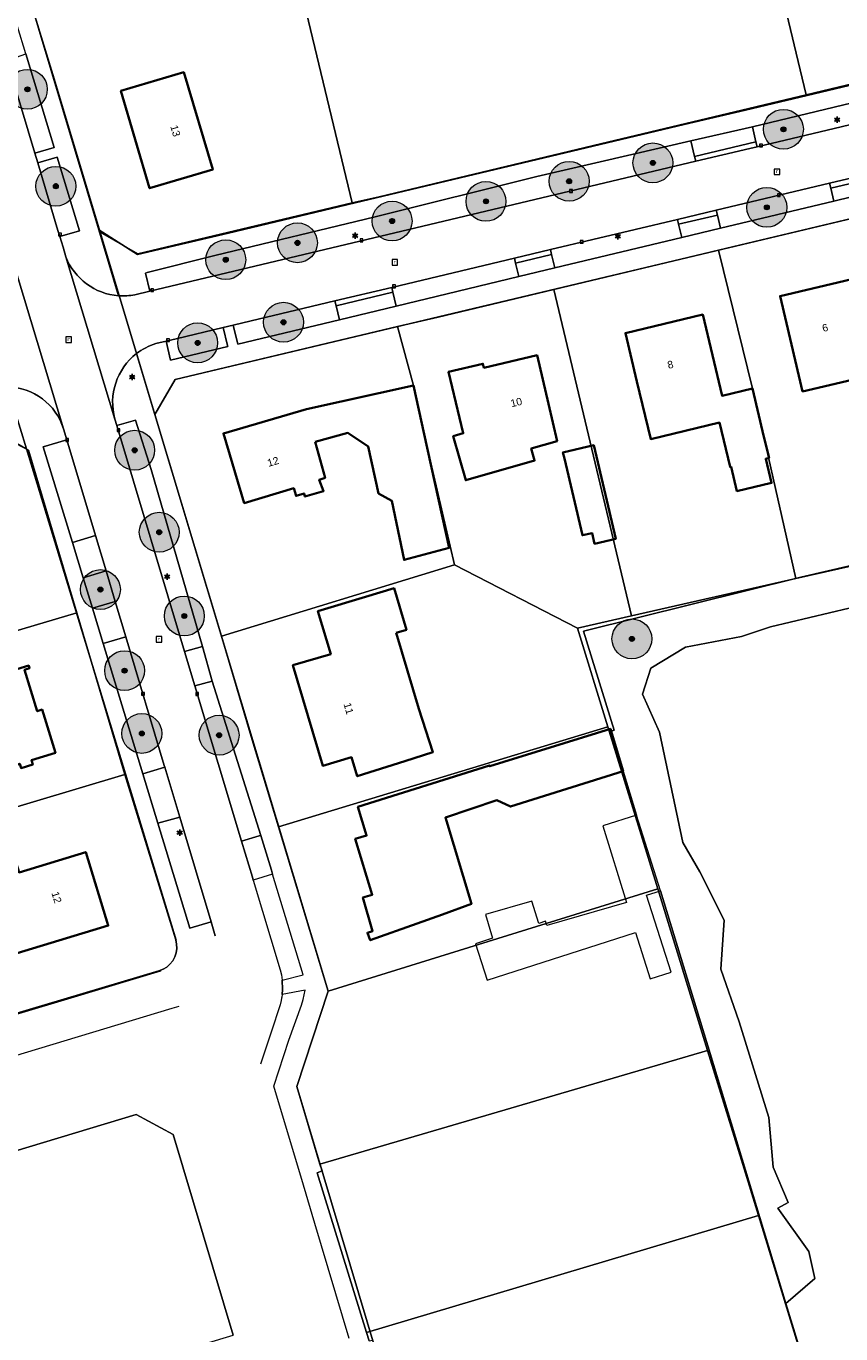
# Model space of a CAD drawing. Header units: millimetres. Extents: x 162876 to 168130, y 402614 to 405602.
# Tile 114 of 256: x 165339 to 165421, y 403612 to 403744. Entities that reach past the tile are written whole.
import ezdxf
from ezdxf.enums import TextEntityAlignment as Align

# ---------------------------------------------------------------- set-up
doc = ezdxf.new("R2010")
doc.units = ezdxf.units.MM
for name, color, linetype, lineweight in [('X-CA190022.004-UO-BGT_Ondergrond$0$GE_201_SHDHek_Lijn_GEM', 253, 'X-CA190022.004-UO-BGT_Ondergrond$0$Hekwerk', 9), ('X-CA190022.004-UO-BGT_Ondergrond$0$GE_203_VGOHaag_Lijn_GEM', 253, 'X-CA190022.004-UO-BGT_Ondergrond$0$Heg', 9), ('X-CA190022.004-UO-BGT_Ondergrond$0$GE_314_WGDRijbaanLokaleweg_Vlak_GEM', 253, 'Continuous', 9), ('X-CA190022.004-UO-BGT_Ondergrond$0$GE_317_WGDVoetpad_Vlak_GEM', 253, 'Continuous', 9), ('X-CA190022.004-UO-BGT_Ondergrond$0$GE_322_WGDInrit_Vlak_GEM', 253, 'Continuous', 9), ('X-CA190022.004-UO-BGT_Ondergrond$0$GE_366_OWGBerm_groenvoorziening_Vlak_GEM', 253, 'Continuous', 9), ('X-CA190022.004-UO-BGT_Ondergrond$0$GE_367_OWGBerm_groenvoorziening_grasenk_GEM', 253, 'Continuous', 9), ('X-CA190022.004-UO-BGT_Ondergrond$0$GE_401_OTDErf_Vlak_GEM', 253, 'Continuous', 9), ('X-CA190022.004-UO-BGT_Ondergrond$0$GE_4502_GBKN_Huisnummer_Lijn_GEM', 7, 'Continuous', 9), ('X-CA190022.004-UO-BGT_Ondergrond$0$GE_479_BTDGroenvoorziening_grasenkruida_GEM', 253, 'Continuous', 9), ('X-CA190022.004-UO-BGT_Ondergrond$0$GE_482_BTDGroenvoorziening_heesters_Vlak_GEM', 253, 'Continuous', 9), ('X-CA190022.004-UO-BGT_Ondergrond$0$GE_601_PNDgrondvlakpand_Vlak_MV_GEM', 34, 'Continuous', 35), ('X-CA190022.004-UO-BGT_Ondergrond$0$GE_861_PALLichtmast_Punt_GEM', 202, 'Continuous', 25), ('X-CA190022.004-UO-BGT_Ondergrond$0$GE_885_PutInspectieofRioolput_Punt_GEM', 253, 'Continuous', 9), ('X-CA190022.004-UO-BGT_Ondergrond$0$GE_886_PutKolk_Punt_GEM', 253, 'Continuous', 9), ('X-CA190022.004-UO-BGT_Ondergrond$0$N-WE-RI-PUT_INSPECTIE-S', 253, 'Continuous', 9), ('X-CA190022.004-UO-DWM_Beplanting_v0.1$0$B-WE-GR-BOOM-S AFKOMSTIG UIT BGT', 252, 'Continuous', 0), ('X-CA190022.004-UO-KAD_Percelen$0$B-WE-KG-GRENS_PERCEEL-GV', 150, 'Continuous', 9)]:
    doc.layers.add(name, color=color, linetype=linetype, lineweight=lineweight)
doc.layers.add('X-CA190022.004-UO-DWM_Beplanting_v0.1$0$B-WE-GR-BOOM-S AFKOMSTIG UIT BOMENBESTAND GEMEENTE', color=252, linetype='Continuous')
doc.styles.add('X-CA190022.004-UO-BGT_Ondergrond$0$BGT_NAR', font='arial.ttf', dxfattribs={"height": 1})
doc.styles.add('X-CA190022.004-UO-BGT_Ondergrond$0$NLCS-ISO', font='NLCS-ISO.ttf')
doc.linetypes.add('X-CA190022.004-UO-BGT_Ondergrond$0$Heg', pattern='A,5,-1.5,[2,dgnlstyle-meierijstad.shx,S=0.007937,R=45,X=0,Y=0],-1.5', length=8)
doc.linetypes.add('X-CA190022.004-UO-BGT_Ondergrond$0$Hekwerk', pattern='A,5,-1.5,[2,dgnlstyle-Veghel.shx,S=0.007937,R=0,X=0,Y=0],-1.5', length=8)

# ---------------------------------------------------------------- blocks, each defined once
blk = doc.blocks.new('X-CA190022.004-UO-BGT_Ondergrond$0$SRI-KOLK-SO')
at = {"color": 0, "linetype": 'ByBlock', "lineweight": 18}
blk.add_lwpolyline([(-1.125, -1.125), (1.125, -1.125), (1.125, 1.125), (-1.125, 1.125)], close=True, dxfattribs=at)
at = {"color": 0, "linetype": 'ByBlock', "lineweight": 18, "style": 'X-CA190022.004-UO-BGT_Ondergrond$0$NLCS-ISO'}
blk.add_text('k', height=1.5, dxfattribs=at).set_placement((0, 0), align=Align.MIDDLE_CENTER)
blk = doc.blocks.new('X-CA190022.004-UO-BGT_Ondergrond$0$IMGEOKolk')
at = {"xscale": 5, "yscale": 5, "zscale": 5}
blk.add_blockref('X-CA190022.004-UO-BGT_Ondergrond$0$SRI-KOLK-SO', (0, 0), dxfattribs=at)
blk = doc.blocks.new('X-CA190022.004-UO-BGT_Ondergrond$0$SRI-PUT_INSPECTIEPUT_RIOOLPUT-SO')
at = {"color": 0, "linetype": 'ByBlock', "lineweight": 18}
blk.add_lwpolyline([(-1.12, -1.12), (1.12, -1.12), (1.12, 1.12), (-1.12, 1.12)], close=True, dxfattribs=at)
at = {"color": 0, "linetype": 'ByBlock', "lineweight": 18, "style": 'X-CA190022.004-UO-BGT_Ondergrond$0$NLCS-ISO'}
blk.add_text('r', height=1.5, dxfattribs=at).set_placement((0, 0.28), align=Align.MIDDLE_CENTER)
blk = doc.blocks.new('X-CA190022.004-UO-BGT_Ondergrond$0$IMGEOInspectierioolput')
at = {"layer": 'X-CA190022.004-UO-BGT_Ondergrond$0$N-WE-RI-PUT_INSPECTIE-S', "xscale": 10, "yscale": 10, "zscale": 10}
blk.add_blockref('X-CA190022.004-UO-BGT_Ondergrond$0$SRI-PUT_INSPECTIEPUT_RIOOLPUT-SO', (0, 0), dxfattribs=at)
blk = doc.blocks.new('X-CA190022.004-UO-BGT_Ondergrond$0$N-SIE-WEG_LICHTMAST-SO')
h = blk.add_hatch(color=256)
h.paths.add_polyline_path([(1.2, 0.5, 0.658505), (-1.2, 0.5)])
h.paths.add_polyline_path([(-1.2, -0.5, 0.658505), (1.2, -0.5)])
at = {"flags": 128}
for points in [[(-2.2, 1.3), (-1.1, 0.6)], [(-1.2, 0.5), (1.2, 0.5)], [(0, 1.3), (0, 2.5)], [(1.1, 0.6), (2.2, 1.3)], [(-2.2, -1.3), (-1.1, -0.6)], [(-1.2, -0.5), (1.2, -0.5)], [(0, -1.3), (0, -2.5)], [(2.2, -1.3), (1.1, -0.6)]]:
    blk.add_lwpolyline(points, dxfattribs=at)
at = {"ltscale": 0.5}
blk.add_circle((0, 0), 1.27, dxfattribs=at)
at = {"style": 'X-CA190022.004-UO-BGT_Ondergrond$0$NLCS-ISO'}
blk.add_attdef('TYPE', text='', height=1.8, dxfattribs=at).set_placement((0, 2.5), align=Align.BOTTOM_CENTER)
blk = doc.blocks.new('X-CA190022.004-UO-BGT_Ondergrond$0$IMGEOLichtmastpaal')
at = {"xscale": 5, "yscale": 5, "zscale": 5}
blk.add_blockref('X-CA190022.004-UO-BGT_Ondergrond$0$N-SIE-WEG_LICHTMAST-SO', (0, 6.4), dxfattribs=at)
blk = doc.blocks.new('X-CA190022.004-UO-DWM_Beplanting_v0.1$0$SGR-BOOM_01-SO')
at = {"linetype": 'ByBlock', "lineweight": 18}
h = blk.add_hatch(color=0, dxfattribs=at)
h.dxf.hatch_style = 1
edge = h.paths.add_edge_path()
edge.add_arc((0, 0), 0.25, 0, 360)
at = {"color": 0, "linetype": 'ByBlock', "lineweight": 18}
for radius in [2, 0.25]:
    blk.add_circle((0, 0), radius, dxfattribs=at)
blk = doc.blocks.new('X-CA190022.004-UO-DWM_Beplanting_v0.1$0$IMGEOBoom')
at = {"transparency": 33554457}
h = blk.add_hatch(color=256, dxfattribs=at)
h.dxf.hatch_style = 1
edge = h.paths.add_edge_path()
edge.add_arc((0, 0), 100, 0, 360)
edge = h.paths.add_edge_path(flags=17)
edge.add_arc((0, 0), 12.5, 0, 360)
h = blk.add_hatch()
h.set_pattern_fill('ANGLE', color=256)
h.set_pattern_definition([(0, (0, 0), (0, 6.985), [5.08, -1.905]), (90, (0, 0), (-6.985, 4e-16), [5.08, -1.905])])
edge = h.paths.add_edge_path(flags=17)
edge.add_arc((0, 0), 12.5, 0, 360)
at = {"xscale": 50, "yscale": 50, "zscale": 50}
blk.add_blockref('X-CA190022.004-UO-DWM_Beplanting_v0.1$0$SGR-BOOM_01-SO', (0, 0), dxfattribs=at)

msp = doc.modelspace()

# ---------------------------------------------------------------- linework, layer by layer
at = {"layer": 'X-CA190022.004-UO-BGT_Ondergrond$0$GE_201_SHDHek_Lijn_GEM'}
for p, q in [((165371.994, 403725.776), (165359.274, 403722.75)), ((165431.869, 403691.698), (165416.697, 403688.214))]:
    msp.add_line(p, q, dxfattribs=at)
at = {"layer": 'X-CA190022.004-UO-BGT_Ondergrond$0$GE_203_VGOHaag_Lijn_GEM'}
for p, q in [((165446.436, 403743.485), (165411.175, 403735.097)), ((165405.018, 403733.632), (165371.994, 403725.776)), ((165416.697, 403688.214), (165394.912, 403682.781)), ((165394.912, 403682.781), (165397.984, 403672.852))]:
    msp.add_line(p, q, dxfattribs=at)
at = {"layer": 'X-CA190022.004-UO-BGT_Ondergrond$0$GE_314_WGDRijbaanLokaleweg_Vlak_GEM', "flags": 128}
for points in [[(165349.903, 403716.559), (165351.407, 403716.917), (165406.178, 403729.955), (165411.581, 403731.241), (165412.323, 403731.418), (165447.01, 403739.675), (165454.078, 403741.357), (165459.206, 403742.577), (165459.264, 403742.591), (165460.237, 403742.823), (165469.101, 403744.944), (165470.423, 403739.845), (165458.603, 403737.043), (165447.464, 403734.39), (165423.27, 403728.628), (165419.588, 403727.751)], [(165337.063, 403740.087), (165339.854, 403730.765), (165340.147, 403729.788), (165342.175, 403723.016), (165342.358, 403722.405), (165342.68, 403721.328), (165342.968, 403720.364), (165347.89, 403704.07), (165348.087, 403703.415), (165354.885, 403680.743), (165355.921, 403677.288), (165360.598, 403661.693), (165361.684, 403658.072), (165361.769, 403657.789), (165364.47, 403648.78), (165364.593, 403648.257), (165364.673, 403647.726), (165364.706, 403646.805), (165364.656, 403646.283), (165364.632, 403646.032), (165364.611, 403645.936), (165364.557, 403645.69), (165364.46, 403645.25), (165363.559, 403642.525), (165362.489, 403639.289)], [(165419.588, 403727.751), (165408.221, 403725.044), (165404.335, 403724.119), (165391.584, 403721.082), (165387.973, 403720.222), (165375.673, 403717.293), (165369.96, 403715.932), (165360.729, 403713.734), (165359.756, 403713.502), (165358.751, 403713.263), (165354.032, 403712.139), (165353.016, 403711.897), (165351.978, 403711.65)], [(165347.89, 403704.07), (165342.968, 403720.364)], [(165357.95, 403652.197), (165357.535, 403653.582), (165354.392, 403664.098), (165352.893, 403669.112), (165352.84, 403669.29), (165348.975, 403682.219), (165347.915, 403685.764), (165346.998, 403688.83), (165345.938, 403692.375), (165343.071, 403701.972), (165342.739, 403703.083), (165338.076, 403718.533)], [(165338.076, 403718.533), (165342.739, 403703.083)], [(165261.22, 403617.08), (165261.95, 403617.3), (165269.125, 403619.461), (165272.209, 403620.39), (165278.164, 403622.183), (165281.457, 403623.175), (165294.977, 403627.247), (165298.565, 403628.328), (165310.3, 403631.862), (165313.862, 403632.935), (165325.588, 403636.467), (165328.552, 403637.36), (165329.13, 403637.534), (165332.545, 403638.562), (165336.244, 403639.676), (165353.621, 403644.91), (165354.323, 403645.121)]]:
    msp.add_lwpolyline(points, dxfattribs=at)
at = {"layer": 'X-CA190022.004-UO-BGT_Ondergrond$0$GE_314_WGDRijbaanLokaleweg_Vlak_GEM'}
for centre, radius, start, end in [((165348.71, 403722.606), 6.165, 201.3317, 265.72739), ((165348.71, 403722.575), 6.134, 265.71024, 281.21784), ((165353.845, 403705.744), 6.194, 107.54512, 127.66867), ((165353.841, 403705.753), 6.185, 127.69109, 195.78958), ((165336.984, 403701.296), 6.026, 17.24903, 88.7606)]:
    msp.add_arc(centre, radius, start, end, dxfattribs=at)
at = {"layer": 'X-CA190022.004-UO-BGT_Ondergrond$0$GE_317_WGDVoetpad_Vlak_GEM', "flags": 128}
for points in [[(165322.601, 403789.029), (165328.86, 403792.06), (165326.91, 403787.77), (165346.27, 403723.08)], [(165342.968, 403720.364), (165342.68, 403721.328), (165342.358, 403722.405), (165344.344, 403722.963), (165342.097, 403730.375), (165340.147, 403729.788), (165339.854, 403730.765), (165341.802, 403731.348), (165338.958, 403740.73), (165336.453, 403748.994), (165335.002, 403753.778), (165334.764, 403753.706), (165333.132, 403753.218), (165332.845, 403754.176), (165334.494, 403754.669), (165334.712, 403754.735), (165327.675, 403777.95), (165325.887, 403777.414), (165325.523, 403778.629), (165327.317, 403779.217), (165325.001, 403786.77), (165323.248, 403786.227), (165322.84, 403787.59)], [(165348.251, 403716.459), (165346.27, 403723.08), (165350.15, 403720.58), (165359.274, 403722.75), (165371.994, 403725.776), (165405.018, 403733.632), (165411.175, 403735.097), (165446.436, 403743.485), (165458.109, 403746.262), (165475.327, 403750.358), (165479.488, 403751.348), (165479.939, 403749.454), (165478.511, 403749.11), (165459.777, 403744.806), (165460.237, 403742.823), (165459.264, 403742.591), (165458.803, 403744.581), (165453.618, 403743.38), (165446.501, 403741.654)], [(165446.501, 403741.654), (165426.443, 403736.914), (165411.849, 403733.409), (165405.659, 403731.999), (165390.237, 403728.421), (165374.003, 403724.379), (165357.929, 403720.484), (165351.126, 403718.774), (165350.951, 403718.73), (165351.407, 403716.917), (165349.903, 403716.559)], [(165453.285, 403731.719), (165353.94, 403708.04), (165351.9, 403704.52), (165350.06, 403710.647)], [(165351.978, 403711.65), (165353.016, 403711.897), (165353.458, 403709.982), (165359.203, 403711.361), (165359.18, 403711.459), (165358.751, 403713.263), (165359.756, 403713.502), (165360.182, 403711.718), (165360.21, 403711.603), (165370.411, 403714.052), (165376.122, 403715.423), (165388.417, 403718.374), (165392.026, 403719.24), (165404.772, 403722.3), (165408.656, 403723.233), (165420.018, 403725.96), (165423.698, 403726.844)], [(165346.27, 403723.08), (165348.251, 403716.459)], [(165350.06, 403710.647), (165351.9, 403704.52)], [(165337.114, 403707.321), (165339.01, 403701.1), (165335.5, 403703.05), (165248.22, 403675.01), (165246.4, 403671.07), (165244.825, 403677.752)], [(165354.035, 403651.763), (165339.01, 403701.1), (165337.114, 403707.321)], [(165371.389, 403611.753), (165367.939, 403623.304), (165366.794, 403627.138), (165363.825, 403637.08), (165365.346, 403641.727), (165366.611, 403645.238), (165366.762, 403645.797), (165366.981, 403646.73), (165364.656, 403646.283), (165364.706, 403646.805), (165364.673, 403647.726), (165366.788, 403648.274), (165363.707, 403658.38), (165363.589, 403658.768), (165362.519, 403662.277), (165357.644, 403677.768), (165356.661, 403681.233), (165351.533, 403699.024), (165349.958, 403703.953), (165348.087, 403703.415), (165347.89, 403704.07)], [(165351.9, 403704.52), (165369.27, 403646.64), (165366.13, 403637.05), (165383.721, 403578.148)], [(165342.739, 403703.083), (165343.071, 403701.972), (165340.7, 403701.29), (165343.619, 403691.681), (165344.694, 403688.141), (165345.625, 403685.079), (165346.701, 403681.539), (165350.677, 403668.45), (165352.183, 403663.495)], [(165352.183, 403663.495), (165355.39, 403652.94), (165357.535, 403653.582), (165357.95, 403652.197)], [(165259.17, 403616.879), (165257.73, 403622.99), (165260.9, 403621.2), (165327.708, 403641.232), (165343.489, 403645.964), (165352.48, 403648.66)]]:
    msp.add_lwpolyline(points, dxfattribs=at)
at = {"layer": 'X-CA190022.004-UO-BGT_Ondergrond$0$GE_317_WGDVoetpad_Vlak_GEM', "extrusion": (0, 0, -1)}
for centre, radius, start, end in [((-165348.71, 403722.606), 6.165, 274.27261, 338.6683), ((-165348.71, 403722.575), 6.134, 258.78216, 274.28976), ((-165353.845, 403705.744), 6.194, 52.33133, 72.45488), ((-165353.841, 403705.753), 6.185, 344.21042, 52.30891), ((-165336.984, 403701.296), 6.026, 91.2394, 162.75097)]:
    msp.add_arc(centre, radius, start, end, dxfattribs=at)
at = {"layer": 'X-CA190022.004-UO-BGT_Ondergrond$0$GE_322_WGDInrit_Vlak_GEM', "flags": 128}
for points in [[(165411.849, 403733.409), (165412.206, 403731.91), (165406.055, 403730.439), (165405.659, 403731.999), (165411.849, 403733.409)], [(165411.581, 403731.241), (165406.178, 403729.955), (165406.055, 403730.439), (165412.206, 403731.91), (165412.323, 403731.418), (165411.581, 403731.241)], [(165423.387, 403728.142), (165419.705, 403727.265), (165419.588, 403727.751), (165423.27, 403728.628), (165423.387, 403728.142)], [(165423.387, 403728.142), (165423.698, 403726.844), (165420.018, 403725.96), (165419.705, 403727.265), (165423.387, 403728.142)], [(165408.338, 403724.558), (165404.452, 403723.633), (165404.335, 403724.119), (165408.221, 403725.044), (165408.338, 403724.558)], [(165408.338, 403724.558), (165408.656, 403723.233), (165404.772, 403722.3), (165404.452, 403723.633), (165408.338, 403724.558)], [(165391.701, 403720.596), (165388.09, 403719.736), (165387.973, 403720.222), (165391.584, 403721.082), (165391.701, 403720.596)], [(165391.701, 403720.596), (165392.026, 403719.24), (165388.417, 403718.374), (165388.09, 403719.736), (165391.701, 403720.596)], [(165375.79, 403716.807), (165370.077, 403715.446), (165369.96, 403715.932), (165375.673, 403717.293), (165375.79, 403716.807)], [(165375.79, 403716.807), (165376.122, 403715.423), (165370.411, 403714.052), (165370.077, 403715.446), (165375.79, 403716.807)], [(165345.938, 403692.375), (165346.998, 403688.83), (165344.694, 403688.141), (165343.619, 403691.681), (165345.938, 403692.375)], [(165347.915, 403685.764), (165348.975, 403682.219), (165346.701, 403681.539), (165345.625, 403685.079), (165347.915, 403685.764)], [(165356.661, 403681.233), (165357.644, 403677.768), (165355.921, 403677.288), (165354.885, 403680.743), (165356.661, 403681.233)], [(165352.893, 403669.112), (165354.392, 403664.098), (165352.183, 403663.495), (165350.677, 403668.45), (165352.893, 403669.112)], [(165362.519, 403662.277), (165363.589, 403658.768), (165363.707, 403658.38), (165361.769, 403657.789), (165361.684, 403658.072), (165360.598, 403661.693), (165362.367, 403662.231), (165362.519, 403662.277)]]:
    msp.add_lwpolyline(points, dxfattribs=at)
at = {"layer": 'X-CA190022.004-UO-BGT_Ondergrond$0$GE_366_OWGBerm_groenvoorziening_Vlak_GEM', "flags": 128}
for points in [[(165348.087, 403703.415), (165349.958, 403703.953), (165351.533, 403699.024), (165356.661, 403681.233), (165354.885, 403680.743), (165348.087, 403703.415)], [(165357.644, 403677.768), (165362.519, 403662.277), (165362.367, 403662.231), (165360.598, 403661.693), (165355.921, 403677.288), (165357.644, 403677.768)], [(165354.392, 403664.098), (165357.535, 403653.582), (165355.39, 403652.94), (165352.183, 403663.495), (165354.392, 403664.098)]]:
    msp.add_lwpolyline(points, dxfattribs=at)
at = {"layer": 'X-CA190022.004-UO-BGT_Ondergrond$0$GE_367_OWGBerm_groenvoorziening_grasenk_GEM', "flags": 128}
for points in [[(165338.958, 403740.73), (165341.802, 403731.348), (165339.854, 403730.765), (165337.063, 403740.087), (165337.537, 403740.248), (165338.958, 403740.73)], [(165447.01, 403739.675), (165412.323, 403731.418), (165412.206, 403731.91), (165411.849, 403733.409), (165426.443, 403736.914), (165446.501, 403741.654), (165446.885, 403740.159), (165447.01, 403739.675)], [(165406.178, 403729.955), (165351.407, 403716.917), (165350.951, 403718.73), (165351.126, 403718.774), (165357.929, 403720.484), (165374.003, 403724.379), (165390.237, 403728.421), (165405.659, 403731.999), (165406.055, 403730.439), (165406.178, 403729.955)], [(165342.097, 403730.375), (165344.344, 403722.963), (165342.358, 403722.405), (165342.175, 403723.016), (165340.147, 403729.788), (165342.097, 403730.375)], [(165420.018, 403725.96), (165408.656, 403723.233), (165408.338, 403724.558), (165408.221, 403725.044), (165419.588, 403727.751), (165419.705, 403727.265), (165420.018, 403725.96)], [(165404.772, 403722.3), (165392.026, 403719.24), (165391.701, 403720.596), (165391.584, 403721.082), (165404.335, 403724.119), (165404.452, 403723.633), (165404.772, 403722.3)], [(165388.417, 403718.374), (165376.122, 403715.423), (165375.79, 403716.807), (165375.673, 403717.293), (165387.973, 403720.222), (165388.09, 403719.736), (165388.417, 403718.374)], [(165370.411, 403714.052), (165360.21, 403711.603), (165360.182, 403711.718), (165359.756, 403713.502), (165360.729, 403713.734), (165369.96, 403715.932), (165370.077, 403715.446), (165370.411, 403714.052)], [(165358.751, 403713.263), (165359.18, 403711.459), (165359.203, 403711.361), (165353.458, 403709.982), (165353.016, 403711.897), (165354.032, 403712.139), (165358.751, 403713.263)], [(165343.071, 403701.972), (165345.938, 403692.375), (165343.619, 403691.681), (165340.7, 403701.29), (165343.071, 403701.972)], [(165346.998, 403688.83), (165347.915, 403685.764), (165345.625, 403685.079), (165344.694, 403688.141), (165346.998, 403688.83)], [(165348.975, 403682.219), (165352.84, 403669.29), (165352.893, 403669.112), (165350.677, 403668.45), (165346.701, 403681.539), (165348.975, 403682.219)]]:
    msp.add_lwpolyline(points, dxfattribs=at)
at = {"layer": 'X-CA190022.004-UO-BGT_Ondergrond$0$GE_401_OTDErf_Vlak_GEM', "flags": 128}
for points in [[(165456.61, 403853.94), (165460.148, 403852.164), (165462.301, 403841.619), (165481.356, 403755.59), (165481.746, 403753.829), (165480.17, 403751.51), (165479.488, 403751.348), (165475.327, 403750.358), (165458.109, 403746.262), (165446.436, 403743.485), (165411.175, 403735.097), (165405.018, 403733.632), (165371.994, 403725.776), (165359.274, 403722.75), (165350.15, 403720.58), (165346.27, 403723.08), (165326.91, 403787.77), (165328.86, 403792.06), (165366.847, 403810.46), (165400.609, 403826.814), (165456.61, 403853.94)], [(165348.47, 403737.02), (165354.8, 403738.9), (165357.7, 403729.12), (165351.37, 403727.24), (165348.47, 403737.02)], [(165383.721, 403578.148), (165366.13, 403637.05), (165369.27, 403646.64), (165351.9, 403704.52), (165353.94, 403708.04), (165453.285, 403731.719)], [(165425.988, 403703.205), (165424.688, 403708.677), (165416.889, 403706.842), (165416.146, 403710.001), (165415.78, 403711.55), (165414.63, 403716.42), (165422.41, 403718.25), (165424.2, 403710.73), (165427.23, 403711.45), (165427.42, 403710.64), (165427.677, 403709.599), (165429.841, 403700.815), (165430.15, 403699.497), (165427.21, 403698.808), (165426.906, 403700.103), (165426.718, 403700.059), (165425.988, 403703.205)], [(165400.27, 403707.85), (165399.11, 403712.71), (165406.87, 403714.56), (165408.81, 403706.42), (165411.85, 403707.15), (165413.01, 403702.28), (165413.524, 403700.178), (165413.184, 403700.096), (165413.768, 403697.666), (165410.306, 403696.834), (165409.718, 403699.285), (165409.62, 403699.261), (165408.549, 403703.724), (165401.655, 403702.069), (165400.27, 403707.85)], [(165391.38, 403705.61), (165392.259, 403701.859), (165389.656, 403701.112), (165390.001, 403699.91), (165383.09, 403697.926), (165381.83, 403702.35), (165382.84, 403702.64), (165381.37, 403708.82), (165384.81, 403709.63), (165384.91, 403709.23), (165390.24, 403710.48), (165391.38, 403705.61)], [(165381.413, 403691.158), (165376.907, 403689.929), (165375.669, 403695.867), (165374.323, 403696.603), (165373.311, 403701.334), (165371.267, 403702.677), (165367.997, 403701.797), (165368.976, 403698.175), (165368.394, 403697.979), (165368.82, 403696.84), (165366.96, 403696.29), (165366.87, 403696.6), (165366.06, 403696.36), (165365.84, 403697.12), (165360.86, 403695.63), (165358.78, 403702.63), (165367.11, 403705.08), (165377.85, 403707.44), (165378.92, 403702.55), (165381.413, 403691.158)], [(165352.48, 403648.66), (165343.489, 403645.964), (165327.708, 403641.232), (165260.9, 403621.2), (165257.73, 403622.99), (165246.4, 403671.07), (165248.22, 403675.01), (165335.5, 403703.05), (165339.01, 403701.1)], [(165339.01, 403701.1), (165354.035, 403651.763)], [(165392.988, 403700.117), (165392.845, 403700.727), (165395.931, 403701.451), (165398.134, 403692.055), (165396.021, 403691.56), (165395.77, 403692.631), (165394.797, 403692.403), (165392.988, 403700.117)], [(165431.869, 403691.698), (165416.697, 403688.214), (165394.912, 403682.781), (165397.984, 403672.852), (165397.681, 403672.726), (165397.611, 403672.957), (165385.491, 403669.208), (165385.472, 403669.296), (165372.27, 403665.125), (165373.141, 403662.256), (165372.009, 403661.913), (165373.709, 403656.313), (165372.779, 403656.033), (165373.739, 403652.663), (165373.229, 403652.5), (165373.5, 403651.74), (165378.2, 403653.43), (165380.744, 403654.345), (165383.657, 403655.393), (165381.053, 403664.062), (165386.2, 403665.806), (165387.572, 403665.165), (165398.881, 403668.734), (165400.211, 403664.304), (165396.845, 403663.224), (165399.212, 403655.54), (165391.218, 403653.224), (165391.082, 403653.646), (165390.439, 403653.44), (165389.716, 403655.677), (165385.062, 403654.337), (165385.79, 403651.949), (165384.075, 403651.398), (165385.249, 403647.741), (165400.114, 403652.508), (165401.6, 403647.874), (165403.705, 403648.548), (165401.232, 403656.259), (165402.645, 403656.712), (165407.605, 403640.378), (165412.592, 403623.894), (165415.221, 403615.277), (165417.752, 403606.982)], [(165376.124, 403682.608), (165378.394, 403674.993), (165379.79, 403670.641), (165376.98, 403669.74), (165372.21, 403668.21), (165371.61, 403670.11), (165368.76, 403669.25), (165365.74, 403679.35), (165369.54, 403680.48), (165368.25, 403684.78), (165373.04, 403686.22), (165375.893, 403687.078), (165377.139, 403682.911), (165376.124, 403682.608)], [(165324.28, 403678.7), (165329.06, 403680.16), (165330.15, 403676.56), (165339.24, 403679.32), (165339.33, 403679.07), (165338.82, 403678.9), (165340.09, 403674.74), (165340.58, 403674.91), (165341.91, 403670.57), (165339.52, 403669.83), (165339.65, 403669.38), (165338.48, 403669.03), (165338.344, 403669.469), (165333.889, 403668.093), (165332.731, 403671.842), (165328.276, 403670.466), (165326.779, 403675.313), (165322.104, 403673.869), (165320.931, 403677.666), (165324.28, 403678.7)], [(165325.84, 403661.2), (165336.49, 403664.37), (165338.27, 403658.56), (165344.96, 403660.6), (165347.22, 403653.21), (165338.09, 403650.46), (165337.26, 403653.17), (165329.05, 403650.73), (165325.84, 403661.2)]]:
    msp.add_lwpolyline(points, dxfattribs=at)
at = {"layer": 'X-CA190022.004-UO-BGT_Ondergrond$0$GE_479_BTDGroenvoorziening_grasenkruida_GEM', "flags": 128}
msp.add_lwpolyline([(165417.752, 403606.982), (165415.221, 403615.277), (165418.131, 403617.784), (165417.502, 403620.48), (165414.402, 403624.848), (165415.455, 403625.408), (165413.939, 403628.969), (165413.488, 403633.954), (165410.515, 403643.542), (165408.685, 403648.831), (165409.018, 403653.773), (165406.58, 403658.608), (165404.867, 403661.566), (165402.522, 403672.65), (165400.813, 403676.442), (165401.658, 403679.049), (165405.137, 403681.167), (165410.749, 403682.228), (165413.665, 403683.201), (165427.479, 403686.48)], dxfattribs=at)
at = {"layer": 'X-CA190022.004-UO-BGT_Ondergrond$0$GE_482_BTDGroenvoorziening_heesters_Vlak_GEM', "flags": 128}
msp.add_lwpolyline([(165427.479, 403686.48), (165413.665, 403683.201), (165410.749, 403682.228), (165405.137, 403681.167), (165401.658, 403679.049), (165400.813, 403676.442), (165402.522, 403672.65), (165404.867, 403661.566), (165406.58, 403658.608), (165409.018, 403653.773), (165408.685, 403648.831), (165410.515, 403643.542), (165413.488, 403633.954), (165413.939, 403628.969), (165415.455, 403625.408), (165414.402, 403624.848), (165417.502, 403620.48), (165418.131, 403617.784), (165415.221, 403615.277), (165412.592, 403623.894), (165407.605, 403640.378), (165402.645, 403656.712), (165400.211, 403664.304), (165398.881, 403668.734), (165397.681, 403672.726), (165397.984, 403672.852), (165394.912, 403682.781), (165416.697, 403688.214), (165431.869, 403691.698)], dxfattribs=at)
at = {"layer": 'X-CA190022.004-UO-BGT_Ondergrond$0$GE_601_PNDgrondvlakpand_Vlak_MV_GEM', "flags": 128}
for points in [[(165348.47, 403737.02), (165354.8, 403738.9), (165357.7, 403729.12), (165351.37, 403727.24), (165348.47, 403737.02)], [(165424.688, 403708.677), (165416.889, 403706.842), (165416.146, 403710.001), (165415.78, 403711.55), (165414.63, 403716.42), (165422.41, 403718.25), (165424.2, 403710.73), (165427.23, 403711.45), (165427.42, 403710.64), (165427.677, 403709.599), (165429.841, 403700.815), (165430.15, 403699.497), (165427.21, 403698.808), (165426.906, 403700.103), (165426.718, 403700.059), (165425.988, 403703.205), (165424.688, 403708.677)], [(165400.27, 403707.85), (165399.11, 403712.71), (165406.87, 403714.56), (165408.81, 403706.42), (165411.85, 403707.15), (165413.01, 403702.28), (165413.524, 403700.178), (165413.184, 403700.096), (165413.768, 403697.666), (165410.306, 403696.834), (165409.718, 403699.285), (165409.62, 403699.261), (165408.549, 403703.724), (165401.655, 403702.069), (165400.27, 403707.85)], [(165391.38, 403705.61), (165392.259, 403701.859), (165389.656, 403701.112), (165390.001, 403699.91), (165383.09, 403697.926), (165381.83, 403702.35), (165382.84, 403702.64), (165381.37, 403708.82), (165384.81, 403709.63), (165384.91, 403709.23), (165390.24, 403710.48), (165391.38, 403705.61)], [(165367.997, 403701.797), (165368.976, 403698.175), (165368.394, 403697.979), (165368.82, 403696.84), (165366.96, 403696.29), (165366.87, 403696.6), (165366.06, 403696.36), (165365.84, 403697.12), (165360.86, 403695.63), (165358.78, 403702.63), (165367.11, 403705.08), (165377.85, 403707.44), (165378.92, 403702.55), (165381.413, 403691.158), (165376.907, 403689.929), (165375.669, 403695.867), (165374.323, 403696.603), (165373.311, 403701.334), (165371.267, 403702.677), (165367.997, 403701.797)], [(165392.988, 403700.117), (165392.845, 403700.727), (165395.931, 403701.451), (165398.134, 403692.055), (165396.021, 403691.56), (165395.77, 403692.631), (165394.797, 403692.403), (165392.988, 403700.117)], [(165376.124, 403682.608), (165378.394, 403674.993), (165379.79, 403670.641), (165376.98, 403669.74), (165372.21, 403668.21), (165371.61, 403670.11), (165368.76, 403669.25), (165365.74, 403679.35), (165369.54, 403680.48), (165368.25, 403684.78), (165373.04, 403686.22), (165375.893, 403687.078), (165377.139, 403682.911), (165376.124, 403682.608)], [(165324.28, 403678.7), (165329.06, 403680.16), (165330.15, 403676.56), (165339.24, 403679.32), (165339.33, 403679.07), (165338.82, 403678.9), (165340.09, 403674.74), (165340.58, 403674.91), (165341.91, 403670.57), (165339.52, 403669.83), (165339.65, 403669.38), (165338.48, 403669.03), (165338.344, 403669.469), (165333.889, 403668.093), (165332.731, 403671.842), (165328.276, 403670.466), (165326.779, 403675.313), (165322.104, 403673.869), (165320.931, 403677.666), (165324.28, 403678.7)], [(165398.881, 403668.734), (165387.572, 403665.165), (165386.2, 403665.806), (165381.053, 403664.062), (165383.657, 403655.393), (165380.744, 403654.345), (165378.2, 403653.43), (165373.5, 403651.74), (165373.229, 403652.5), (165373.739, 403652.663), (165372.779, 403656.033), (165373.709, 403656.313), (165372.009, 403661.913), (165373.141, 403662.256), (165372.27, 403665.125), (165385.472, 403669.296), (165385.491, 403669.208), (165397.611, 403672.957), (165397.681, 403672.726), (165398.881, 403668.734)], [(165325.84, 403661.2), (165336.49, 403664.37), (165338.27, 403658.56), (165344.96, 403660.6), (165347.22, 403653.21), (165338.09, 403650.46), (165337.26, 403653.17), (165329.05, 403650.73), (165325.84, 403661.2)]]:
    msp.add_lwpolyline(points, dxfattribs=at)
at = {"layer": 'X-CA190022.004-UO-KAD_Percelen$0$B-WE-KG-GRENS_PERCEEL-GV', "flags": 128}
for points in [[(165373.39, 403611.53), (165373.144, 403612.368), (165368.181, 403628.38), (165368.671, 403628.593), (165368.455, 403629.26), (165366.13, 403637.05), (165369.27, 403646.64), (165364.316, 403663.143), (165361.57, 403672.184), (165358.579, 403682.262), (165351.9, 403704.52), (165346.422, 403722.843), (165341.778, 403738.226), (165339.715, 403744.989), (165335.033, 403760.58), (165333.667, 403765.189), (165326.91, 403787.77), (165328.86, 403792.06), (165344.837, 403799.606), (165350.46, 403802.354), (165355.726, 403804.927), (165366.642, 403810.195), (165383.276, 403818.291), (165411.563, 403832.058)], [(165335.503, 403702.881), (165339.215, 403700.955), (165344.066, 403684.631), (165348.894, 403668.383), (165353.985, 403651.794), (165354.076, 403651.365), (165354.091, 403650.927), (165354.03, 403650.493), (165353.893, 403650.077), (165353.686, 403649.69), (165353.414, 403649.346), (165353.087, 403649.055), (165352.714, 403648.825), (165352.306, 403648.664), (165331.616, 403642.52)], [(165423.486, 403689.705), (165416.208, 403688.054), (165399.736, 403684.318), (165394.307, 403683.086), (165397.355, 403673.183), (165402.362, 403656.916), (165407.36, 403640.679), (165410.75, 403629.664), (165412.457, 403624.099), (165417.529, 403607.564)], [(165264.28, 403608.43), (165287.587, 403615.437), (165313.705, 403623.276), (165329.941, 403628.183), (165350.011, 403634.252), (165353.729, 403632.252), (165359.752, 403612.095)]]:
    msp.add_lwpolyline(points, dxfattribs=at)
for points in [[(165430.386, 403789.186), (165430.445, 403788.999), (165416.219, 403783.512), (165411.111, 403781.367), (165406.943, 403779.636), (165417.244, 403736.634), (165426.893, 403738.932), (165431.213, 403739.961), (165457.839, 403746.302), (165451.989, 403771.06), (165447.877, 403788.458), (165447.705, 403789.191), (165438.649, 403787.139), (165437.817, 403790.81), (165434.218, 403790.031)], [(165385.608, 403771.136), (165381.698, 403769.578), (165374.35, 403766.65), (165362.958, 403762.1), (165365.221, 403752.678), (165365.629, 403751.026), (165371.68, 403725.783), (165374.404, 403726.389), (165396.598, 403731.696), (165417.244, 403736.634), (165406.943, 403779.636), (165395.593, 403775.114)], [(165391.917, 403717.093), (165408.458, 403721.036), (165423.895, 403724.715), (165428.377, 403725.818), (165453.285, 403731.719), (165455.345, 403732.374), (165481.79, 403738.476), (165484.652, 403736.3), (165481.531, 403755.119), (165479.271, 403751.487), (165471.092, 403749.508), (165457.839, 403746.302), (165431.213, 403739.961), (165426.893, 403738.932), (165417.244, 403736.634), (165396.598, 403731.696), (165374.404, 403726.389), (165371.68, 403725.783), (165350.191, 403720.664), (165346.422, 403722.843), (165351.9, 403704.52), (165353.94, 403708.04), (165376.242, 403713.357), (165380.334, 403714.316)], [(165346.422, 403722.843), (165350.191, 403720.664), (165371.68, 403725.783), (165365.629, 403751.026), (165365.221, 403752.678), (165339.715, 403744.989), (165341.778, 403738.226)], [(165423.895, 403724.715), (165408.458, 403721.036), (165411.85, 403707.15), (165413.01, 403702.28), (165416.208, 403688.054), (165423.486, 403689.705), (165431.752, 403691.607)], [(165408.458, 403721.036), (165391.917, 403717.093), (165399.736, 403684.318), (165416.208, 403688.054), (165413.01, 403702.28), (165411.85, 403707.15)], [(165381.957, 403689.439), (165394.307, 403683.086), (165399.736, 403684.318), (165391.917, 403717.093), (165380.334, 403714.316), (165376.242, 403713.357), (165377.85, 403707.44), (165378.92, 403702.55)], [(165376.242, 403713.357), (165353.94, 403708.04), (165351.9, 403704.52), (165358.579, 403682.262), (165381.957, 403689.439), (165378.92, 403702.55), (165377.85, 403707.44)], [(165344.066, 403684.631), (165339.215, 403700.955), (165335.503, 403702.881), (165311.643, 403695.213), (165317.275, 403676.513), (165320.931, 403677.666), (165329.06, 403680.16)], [(165394.307, 403683.086), (165381.957, 403689.439), (165358.579, 403682.262), (165361.57, 403672.184), (165364.316, 403663.143), (165397.355, 403673.183)], [(165344.066, 403684.631), (165329.06, 403680.16), (165320.931, 403677.666), (165322.111, 403674.162), (165325.926, 403661.524), (165348.894, 403668.383)], [(165397.355, 403673.183), (165364.316, 403663.143), (165369.27, 403646.64), (165402.362, 403656.916)], [(165348.894, 403668.383), (165325.926, 403661.524), (165331.616, 403642.52), (165352.306, 403648.664), (165352.714, 403648.825), (165353.087, 403649.055), (165353.414, 403649.346), (165353.686, 403649.69), (165353.893, 403650.077), (165354.03, 403650.493), (165354.091, 403650.927), (165354.076, 403651.365), (165353.985, 403651.794)], [(165407.36, 403640.679), (165402.362, 403656.916), (165369.27, 403646.64), (165366.13, 403637.05), (165368.455, 403629.26)], [(165412.457, 403624.099), (165410.75, 403629.664), (165407.36, 403640.679), (165368.455, 403629.26), (165368.671, 403628.593), (165368.181, 403628.38), (165373.144, 403612.368)], [(165329.941, 403628.183), (165336.778, 403605.158), (165359.752, 403612.095), (165353.729, 403632.252), (165350.011, 403634.252)], [(165373.733, 403611.596), (165378.505, 403595.61), (165417.624, 403607.253), (165417.529, 403607.564), (165412.457, 403624.099), (165373.144, 403612.368), (165373.39, 403611.53)]]:
    msp.add_lwpolyline(points, close=True, dxfattribs=at)

# ---------------------------------------------------------------- block references
at = {"layer": 'X-CA190022.004-UO-BGT_Ondergrond$0$GE_861_PALLichtmast_Punt_GEM', "xscale": 0.025, "yscale": 0.025, "zscale": 0.025}
for p in [(165420.352, 403733.963), (165371.989, 403722.319), (165398.351, 403722.267), (165349.626, 403708.131), (165353.127, 403688.092), (165354.39, 403662.381)]:
    msp.add_blockref('X-CA190022.004-UO-BGT_Ondergrond$0$IMGEOLichtmastpaal', p, dxfattribs=at)
at = {"layer": 'X-CA190022.004-UO-BGT_Ondergrond$0$GE_885_PutInspectieofRioolput_Punt_GEM', "xscale": 0.025, "yscale": 0.025, "zscale": 0.025}
for p in [(165414.319, 403728.897), (165375.975, 403719.806), (165343.246, 403712.034), (165352.316, 403681.959)]:
    msp.add_blockref('X-CA190022.004-UO-BGT_Ondergrond$0$IMGEOInspectierioolput', p, dxfattribs=at)
at = {"layer": 'X-CA190022.004-UO-BGT_Ondergrond$0$GE_886_PutKolk_Punt_GEM', "xscale": 0.025, "yscale": 0.025, "zscale": 0.025}
for p in [(165412.714, 403731.542), (165393.657, 403726.967), (165414.496, 403726.561), (165342.384, 403722.608), (165372.638, 403722.013), (165394.725, 403721.871), (165351.63, 403717.007), (165375.889, 403717.394), (165353.211, 403711.986), (165348.257, 403702.962), (165343.091, 403701.966), (165350.711, 403676.49), (165356.147, 403676.469)]:
    msp.add_blockref('X-CA190022.004-UO-BGT_Ondergrond$0$IMGEOKolk', p, dxfattribs=at)
at = {"layer": 'X-CA190022.004-UO-DWM_Beplanting_v0.1$0$B-WE-GR-BOOM-S AFKOMSTIG UIT BGT', "xscale": 0.02, "yscale": 0.02, "zscale": 0.02}
for p in [(165339.105, 403737.182), (165414.964, 403733.165), (165401.865, 403729.796), (165393.464, 403727.948), (165341.96, 403727.447), (165385.118, 403725.931), (165413.299, 403725.33), (165375.7, 403723.953), (165366.203, 403721.774), (165359.01, 403720.073), (165364.801, 403713.795), (165356.189, 403711.727), (165349.869, 403700.943), (165352.332, 403692.713), (165346.433, 403686.957), (165354.851, 403684.299), (165399.764, 403682.001), (165348.861, 403678.814), (165350.589, 403672.508), (165358.342, 403672.335)]:
    msp.add_blockref('X-CA190022.004-UO-DWM_Beplanting_v0.1$0$IMGEOBoom', p, dxfattribs=at)
at = {"layer": 'X-CA190022.004-UO-DWM_Beplanting_v0.1$0$B-WE-GR-BOOM-S AFKOMSTIG UIT BOMENBESTAND GEMEENTE', "xscale": 0.02, "yscale": 0.02, "zscale": 0.02}
for p in [(165339.105, 403737.182), (165341.96, 403727.447)]:
    msp.add_blockref('X-CA190022.004-UO-DWM_Beplanting_v0.1$0$IMGEOBoom', p, dxfattribs=at)

# ---------------------------------------------------------------- texts
at = {"layer": 'X-CA190022.004-UO-BGT_Ondergrond$0$GE_4502_GBKN_Huisnummer_Lijn_GEM', "style": 'X-CA190022.004-UO-BGT_Ondergrond$0$BGT_NAR'}
for s, rotation, p in [('13', 286.5, (165353.959, 403733.015)), ('6', 13.2, (165419.147, 403713.244)), ('8', 13.4, (165403.622, 403709.545)), ('10', 13.2, (165388.161, 403705.755)), ('12', 16.4, (165363.755, 403699.794)), ('11', 286.6, (165371.341, 403675.016)), ('12', 287, (165342.038, 403656.05))]:
    msp.add_text(s, height=0.75, rotation=rotation, dxfattribs=at).set_placement(p, align=Align.MIDDLE_CENTER)

doc.saveas('drawing.dxf')
